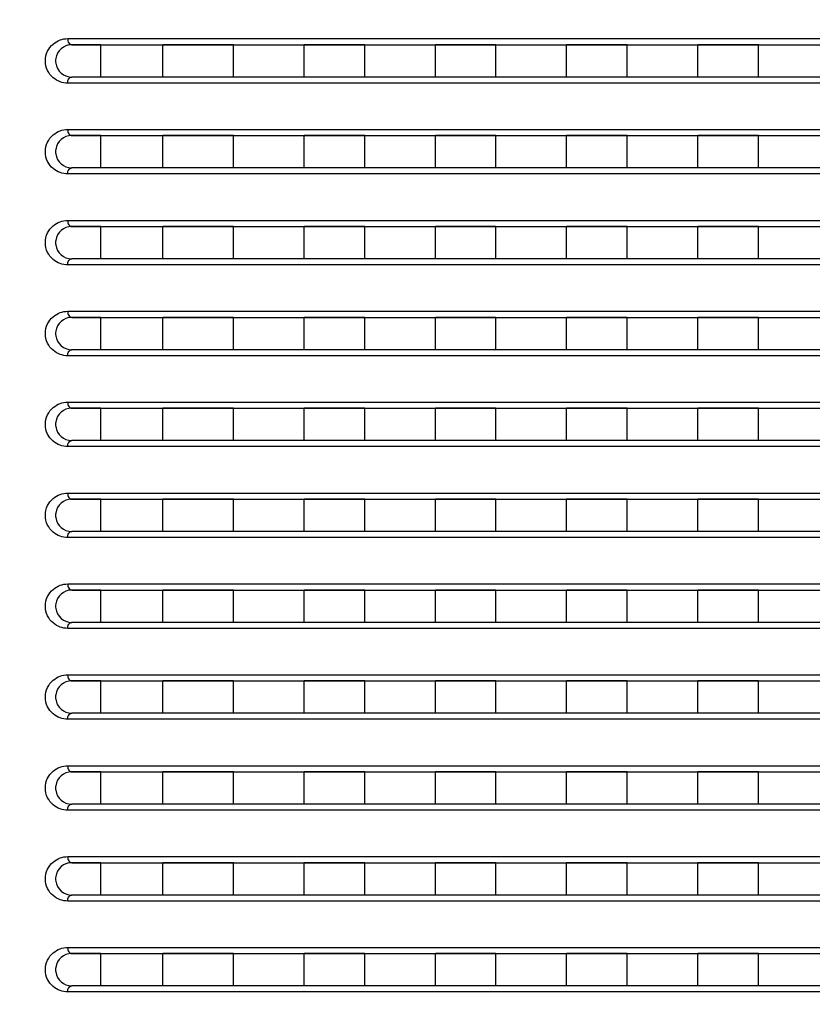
# Model space of a CAD drawing. Header units: millimetres. Extents: x -6054 to 364, y -1866 to 3094.
# Tile 72 of 256: x -4691 to -4652, y 409 to 458. Entities that reach past the tile are written whole.
import ezdxf

# ---------------------------------------------------------------- set-up
doc = ezdxf.new("R2010")
doc.units = ezdxf.units.MM
doc.header["$LTSCALE"] = 65.395
doc.header["$PDSIZE"] = 0.05
doc.layers.get('0').update_dxf_attribs({"linetype": 'CONTINUOUS'})
doc.layers.get('Defpoints').update_dxf_attribs({"linetype": 'CONTINUOUS'})
doc.layers.add('DIM', color=3, linetype='CONTINUOUS')
doc.styles.get("Standard").update_dxf_attribs({"font": 'arial.ttf'})
doc.dimstyles.new('ISO-25', dxfattribs={"dimtxt": 2.5, "dimasz": 2.5, "dimexe": 1.25, "dimexo": 0.625, "dimtad": 1, "dimtxsty": 'STANDARD', "dimcen": 2.5, "dimadec": 0, "dimazin": 0, "dimtfac": 1, "dimtmove": 0, "dimatfit": 3, "dimfxl": 1, "dimarcsym": 0})

# ---------------------------------------------------------------- blocks, each defined once
blk = doc.blocks.new('*D15')
at = {"layer": 'Defpoints', "color": 0}
for p in [(-4847.741, 377.398), (-4654.173, 377.398), (-4654.173, 258.898)]:
    blk.add_point(p, dxfattribs=at)
at = {"layer": 'DIM', "color": 3, "lineweight": -2}
for p, q in [((-4847.741, 377.398), (-4847.741, 544.978)), ((-4654.798, 377.398), (-4848.991, 377.398)), ((-4847.741, 273.898), (-4847.741, 362.398)), ((-4654.798, 258.898), (-4848.991, 258.898))]:
    blk.add_line(p, q, dxfattribs=at)
at = {"layer": 'DIM', "color": 3}
for points in [[(-4845.241, 362.398), (-4850.241, 362.398), (-4847.741, 377.398)], [(-4850.241, 273.898), (-4845.241, 273.898), (-4847.741, 258.898)]]:
    blk.add_solid(points, dxfattribs=at)
at = {"layer": 'DIM', "color": 2, "insert": (-4865.551, 468.688), "char_height": 20, "attachment_point": 5, "rotation": 90}
blk.add_mtext('119  [4,665]', dxfattribs=at)
blk = doc.blocks.new('*D18')
at = {"layer": 'Defpoints', "color": 0}
for p in [(-3307.323, 492.148), (-4734.98, -14.552), (-4734.98, -196.074)]:
    blk.add_point(p, dxfattribs=at)
at = {"layer": 'DIM', "color": 3, "lineweight": -2}
for p, q in [((-3307.323, 491.523), (-3307.323, -197.324)), ((-4734.98, -15.177), (-4734.98, -197.324)), ((-3322.323, -196.074), (-4719.98, -196.074))]:
    blk.add_line(p, q, dxfattribs=at)
at = {"layer": 'DIM', "color": 3}
for points in [[(-4719.98, -193.574), (-4719.98, -198.574), (-4734.98, -196.074)], [(-3322.323, -198.574), (-3322.323, -193.574), (-3307.323, -196.074)]]:
    blk.add_solid(points, dxfattribs=at)
at = {"layer": 'DIM', "color": 2, "insert": (-4021.151, -178.264), "char_height": 20, "attachment_point": 5}
blk.add_mtext('1428  [56,207]', dxfattribs=at)
blk = doc.blocks.new('*D19')
at = {"layer": 'Defpoints', "color": 0}
for p in [(-3379.723, 594.648), (-4909.709, -20.959), (-4728.573, -20.959)]:
    blk.add_point(p, dxfattribs=at)
at = {"layer": 'DIM', "color": 3, "lineweight": -2}
for p, q in [((-3380.348, 594.648), (-4910.959, 594.648)), ((-4909.709, 579.648), (-4909.709, -5.959)), ((-4729.198, -20.959), (-4910.959, -20.959))]:
    blk.add_line(p, q, dxfattribs=at)
at = {"layer": 'DIM', "color": 3}
for points in [[(-4907.209, 579.648), (-4912.209, 579.648), (-4909.709, 594.648)], [(-4912.209, -5.959), (-4907.209, -5.959), (-4909.709, -20.959)]]:
    blk.add_solid(points, dxfattribs=at)
at = {"layer": 'DIM', "color": 2, "insert": (-4927.519, 286.844), "char_height": 20, "attachment_point": 5, "rotation": 90}
blk.add_mtext('616  [24,236]', dxfattribs=at)

msp = doc.modelspace()

# ---------------------------------------------------------------- linework, layer by layer
at = {"linetype": 'Continuous'}
for p, q in [((-4688.878, 456.998), (-4617.221, 456.998)), ((-4688.679, 456.698), (-4617.213, 456.698)), ((-4687.229, 456.698), (-4688.679, 456.698)), ((-4687.229, 456.698), (-4688.679, 456.698)), ((-4687.229, 455.098), (-4687.229, 456.698)), ((-4687.229, 455.098), (-4687.229, 456.698)), ((-4684.163, 455.098), (-4684.163, 456.698)), ((-4684.163, 455.098), (-4684.163, 456.698)), ((-4680.663, 456.698), (-4684.163, 456.698)), ((-4680.663, 456.698), (-4684.163, 456.698)), ((-4680.663, 455.098), (-4680.663, 456.698)), ((-4680.663, 455.098), (-4680.663, 456.698)), ((-4677.163, 455.098), (-4677.163, 456.698)), ((-4677.163, 455.098), (-4677.163, 456.698)), ((-4674.163, 456.698), (-4677.163, 456.698)), ((-4674.163, 456.698), (-4677.163, 456.698)), ((-4674.163, 455.098), (-4674.163, 456.698)), ((-4674.163, 455.098), (-4674.163, 456.698)), ((-4670.663, 455.098), (-4670.663, 456.698)), ((-4670.663, 455.098), (-4670.663, 456.698)), ((-4667.663, 456.698), (-4670.663, 456.698)), ((-4667.663, 456.698), (-4670.663, 456.698)), ((-4667.663, 455.098), (-4667.663, 456.698)), ((-4667.663, 455.098), (-4667.663, 456.698)), ((-4664.163, 455.098), (-4664.163, 456.698)), ((-4664.163, 455.098), (-4664.163, 456.698)), ((-4661.163, 456.698), (-4664.163, 456.698)), ((-4661.163, 456.698), (-4664.163, 456.698)), ((-4661.163, 455.098), (-4661.163, 456.698)), ((-4661.163, 455.098), (-4661.163, 456.698)), ((-4657.663, 455.098), (-4657.663, 456.698)), ((-4657.663, 455.098), (-4657.663, 456.698)), ((-4654.663, 456.698), (-4657.663, 456.698)), ((-4654.663, 456.698), (-4657.663, 456.698)), ((-4654.663, 455.098), (-4654.663, 456.698)), ((-4654.663, 455.098), (-4654.663, 456.698)), ((-4617.213, 455.098), (-4688.679, 455.098)), ((-4687.229, 455.098), (-4688.679, 455.098)), ((-4687.229, 455.098), (-4688.679, 455.098)), ((-4680.663, 455.098), (-4684.163, 455.098)), ((-4680.663, 455.098), (-4684.163, 455.098)), ((-4674.163, 455.098), (-4677.163, 455.098)), ((-4674.163, 455.098), (-4677.163, 455.098)), ((-4667.663, 455.098), (-4670.663, 455.098)), ((-4667.663, 455.098), (-4670.663, 455.098)), ((-4661.163, 455.098), (-4664.163, 455.098)), ((-4661.163, 455.098), (-4664.163, 455.098)), ((-4654.663, 455.098), (-4657.663, 455.098)), ((-4654.663, 455.098), (-4657.663, 455.098)), ((-4617.221, 454.798), (-4688.878, 454.798)), ((-4688.878, 452.498), (-4617.221, 452.498)), ((-4688.679, 452.198), (-4617.213, 452.198)), ((-4687.229, 452.198), (-4688.679, 452.198)), ((-4687.229, 452.198), (-4688.679, 452.198)), ((-4687.229, 450.598), (-4687.229, 452.198)), ((-4687.229, 450.598), (-4687.229, 452.198)), ((-4684.163, 450.598), (-4684.163, 452.198)), ((-4684.163, 450.598), (-4684.163, 452.198)), ((-4680.663, 452.198), (-4684.163, 452.198)), ((-4680.663, 452.198), (-4684.163, 452.198)), ((-4680.663, 450.598), (-4680.663, 452.198)), ((-4680.663, 450.598), (-4680.663, 452.198)), ((-4677.163, 450.598), (-4677.163, 452.198)), ((-4677.163, 450.598), (-4677.163, 452.198)), ((-4674.163, 452.198), (-4677.163, 452.198)), ((-4674.163, 452.198), (-4677.163, 452.198)), ((-4674.163, 450.598), (-4674.163, 452.198)), ((-4674.163, 450.598), (-4674.163, 452.198)), ((-4670.663, 450.598), (-4670.663, 452.198)), ((-4670.663, 450.598), (-4670.663, 452.198)), ((-4667.663, 452.198), (-4670.663, 452.198)), ((-4667.663, 452.198), (-4670.663, 452.198)), ((-4667.663, 450.598), (-4667.663, 452.198)), ((-4667.663, 450.598), (-4667.663, 452.198)), ((-4664.163, 450.598), (-4664.163, 452.198)), ((-4664.163, 450.598), (-4664.163, 452.198)), ((-4661.163, 452.198), (-4664.163, 452.198)), ((-4661.163, 452.198), (-4664.163, 452.198)), ((-4661.163, 450.598), (-4661.163, 452.198)), ((-4661.163, 450.598), (-4661.163, 452.198)), ((-4657.663, 450.598), (-4657.663, 452.198)), ((-4657.663, 450.598), (-4657.663, 452.198)), ((-4654.663, 452.198), (-4657.663, 452.198)), ((-4654.663, 452.198), (-4657.663, 452.198)), ((-4654.663, 450.598), (-4654.663, 452.198)), ((-4654.663, 450.598), (-4654.663, 452.198)), ((-4617.213, 450.598), (-4688.679, 450.598)), ((-4687.229, 450.598), (-4688.679, 450.598)), ((-4687.229, 450.598), (-4688.679, 450.598)), ((-4680.663, 450.598), (-4684.163, 450.598)), ((-4680.663, 450.598), (-4684.163, 450.598)), ((-4674.163, 450.598), (-4677.163, 450.598)), ((-4674.163, 450.598), (-4677.163, 450.598)), ((-4667.663, 450.598), (-4670.663, 450.598)), ((-4667.663, 450.598), (-4670.663, 450.598)), ((-4661.163, 450.598), (-4664.163, 450.598)), ((-4661.163, 450.598), (-4664.163, 450.598)), ((-4654.663, 450.598), (-4657.663, 450.598)), ((-4654.663, 450.598), (-4657.663, 450.598)), ((-4617.221, 450.298), (-4688.878, 450.298)), ((-4688.878, 447.998), (-4617.221, 447.998)), ((-4688.679, 447.698), (-4617.213, 447.698)), ((-4687.229, 447.698), (-4688.679, 447.698)), ((-4687.229, 447.698), (-4688.679, 447.698)), ((-4687.229, 446.098), (-4687.229, 447.698)), ((-4687.229, 446.098), (-4687.229, 447.698)), ((-4684.163, 446.098), (-4684.163, 447.698)), ((-4684.163, 446.098), (-4684.163, 447.698)), ((-4680.663, 447.698), (-4684.163, 447.698)), ((-4680.663, 447.698), (-4684.163, 447.698)), ((-4680.663, 446.098), (-4680.663, 447.698)), ((-4680.663, 446.098), (-4680.663, 447.698)), ((-4677.163, 446.098), (-4677.163, 447.698)), ((-4677.163, 446.098), (-4677.163, 447.698)), ((-4674.163, 447.698), (-4677.163, 447.698)), ((-4674.163, 447.698), (-4677.163, 447.698)), ((-4674.163, 446.098), (-4674.163, 447.698)), ((-4674.163, 446.098), (-4674.163, 447.698)), ((-4670.663, 446.098), (-4670.663, 447.698)), ((-4670.663, 446.098), (-4670.663, 447.698)), ((-4667.663, 447.698), (-4670.663, 447.698)), ((-4667.663, 447.698), (-4670.663, 447.698)), ((-4667.663, 446.098), (-4667.663, 447.698)), ((-4667.663, 446.098), (-4667.663, 447.698)), ((-4664.163, 446.098), (-4664.163, 447.698)), ((-4664.163, 446.098), (-4664.163, 447.698)), ((-4661.163, 447.698), (-4664.163, 447.698)), ((-4661.163, 447.698), (-4664.163, 447.698)), ((-4661.163, 446.098), (-4661.163, 447.698)), ((-4661.163, 446.098), (-4661.163, 447.698)), ((-4657.663, 446.098), (-4657.663, 447.698)), ((-4657.663, 446.098), (-4657.663, 447.698)), ((-4654.663, 447.698), (-4657.663, 447.698)), ((-4654.663, 447.698), (-4657.663, 447.698)), ((-4654.663, 446.098), (-4654.663, 447.698)), ((-4654.663, 446.098), (-4654.663, 447.698)), ((-4617.213, 446.098), (-4688.679, 446.098)), ((-4687.229, 446.098), (-4688.679, 446.098)), ((-4687.229, 446.098), (-4688.679, 446.098)), ((-4680.663, 446.098), (-4684.163, 446.098)), ((-4680.663, 446.098), (-4684.163, 446.098)), ((-4674.163, 446.098), (-4677.163, 446.098)), ((-4674.163, 446.098), (-4677.163, 446.098)), ((-4667.663, 446.098), (-4670.663, 446.098)), ((-4667.663, 446.098), (-4670.663, 446.098)), ((-4661.163, 446.098), (-4664.163, 446.098)), ((-4661.163, 446.098), (-4664.163, 446.098)), ((-4654.663, 446.098), (-4657.663, 446.098)), ((-4654.663, 446.098), (-4657.663, 446.098)), ((-4617.221, 445.798), (-4688.878, 445.798)), ((-4688.878, 443.498), (-4617.221, 443.498)), ((-4688.679, 443.198), (-4617.213, 443.198)), ((-4687.229, 443.198), (-4688.679, 443.198)), ((-4687.229, 443.198), (-4688.679, 443.198)), ((-4687.229, 441.598), (-4687.229, 443.198)), ((-4687.229, 441.598), (-4687.229, 443.198)), ((-4684.163, 441.598), (-4684.163, 443.198)), ((-4684.163, 441.598), (-4684.163, 443.198)), ((-4680.663, 443.198), (-4684.163, 443.198)), ((-4680.663, 443.198), (-4684.163, 443.198)), ((-4680.663, 441.598), (-4680.663, 443.198)), ((-4680.663, 441.598), (-4680.663, 443.198)), ((-4677.163, 441.598), (-4677.163, 443.198)), ((-4677.163, 441.598), (-4677.163, 443.198)), ((-4674.163, 443.198), (-4677.163, 443.198)), ((-4674.163, 443.198), (-4677.163, 443.198)), ((-4674.163, 441.598), (-4674.163, 443.198)), ((-4674.163, 441.598), (-4674.163, 443.198)), ((-4670.663, 441.598), (-4670.663, 443.198)), ((-4670.663, 441.598), (-4670.663, 443.198)), ((-4667.663, 443.198), (-4670.663, 443.198)), ((-4667.663, 443.198), (-4670.663, 443.198)), ((-4667.663, 441.598), (-4667.663, 443.198)), ((-4667.663, 441.598), (-4667.663, 443.198)), ((-4664.163, 441.598), (-4664.163, 443.198)), ((-4664.163, 441.598), (-4664.163, 443.198)), ((-4661.163, 443.198), (-4664.163, 443.198)), ((-4661.163, 443.198), (-4664.163, 443.198)), ((-4661.163, 441.598), (-4661.163, 443.198)), ((-4661.163, 441.598), (-4661.163, 443.198)), ((-4657.663, 441.598), (-4657.663, 443.198)), ((-4657.663, 441.598), (-4657.663, 443.198)), ((-4654.663, 443.198), (-4657.663, 443.198)), ((-4654.663, 443.198), (-4657.663, 443.198)), ((-4654.663, 441.598), (-4654.663, 443.198)), ((-4654.663, 441.598), (-4654.663, 443.198)), ((-4617.221, 441.298), (-4688.878, 441.298)), ((-4617.213, 441.598), (-4688.679, 441.598)), ((-4687.229, 441.598), (-4688.679, 441.598)), ((-4687.229, 441.598), (-4688.679, 441.598)), ((-4680.663, 441.598), (-4684.163, 441.598)), ((-4680.663, 441.598), (-4684.163, 441.598)), ((-4674.163, 441.598), (-4677.163, 441.598)), ((-4674.163, 441.598), (-4677.163, 441.598)), ((-4667.663, 441.598), (-4670.663, 441.598)), ((-4667.663, 441.598), (-4670.663, 441.598)), ((-4661.163, 441.598), (-4664.163, 441.598)), ((-4661.163, 441.598), (-4664.163, 441.598)), ((-4654.663, 441.598), (-4657.663, 441.598)), ((-4654.663, 441.598), (-4657.663, 441.598)), ((-4688.878, 438.998), (-4617.221, 438.998)), ((-4688.679, 438.698), (-4617.213, 438.698)), ((-4687.229, 438.698), (-4688.679, 438.698)), ((-4687.229, 438.698), (-4688.679, 438.698)), ((-4687.229, 437.098), (-4687.229, 438.698)), ((-4687.229, 437.098), (-4687.229, 438.698)), ((-4684.163, 437.098), (-4684.163, 438.698)), ((-4684.163, 437.098), (-4684.163, 438.698)), ((-4680.663, 438.698), (-4684.163, 438.698)), ((-4680.663, 438.698), (-4684.163, 438.698)), ((-4680.663, 437.098), (-4680.663, 438.698)), ((-4680.663, 437.098), (-4680.663, 438.698)), ((-4677.163, 437.098), (-4677.163, 438.698)), ((-4677.163, 437.098), (-4677.163, 438.698)), ((-4674.163, 438.698), (-4677.163, 438.698)), ((-4674.163, 438.698), (-4677.163, 438.698)), ((-4674.163, 437.098), (-4674.163, 438.698)), ((-4674.163, 437.098), (-4674.163, 438.698)), ((-4670.663, 437.098), (-4670.663, 438.698)), ((-4670.663, 437.098), (-4670.663, 438.698)), ((-4667.663, 438.698), (-4670.663, 438.698)), ((-4667.663, 438.698), (-4670.663, 438.698)), ((-4667.663, 437.098), (-4667.663, 438.698)), ((-4667.663, 437.098), (-4667.663, 438.698)), ((-4664.163, 437.098), (-4664.163, 438.698)), ((-4664.163, 437.098), (-4664.163, 438.698)), ((-4661.163, 438.698), (-4664.163, 438.698)), ((-4661.163, 438.698), (-4664.163, 438.698)), ((-4661.163, 437.098), (-4661.163, 438.698)), ((-4661.163, 437.098), (-4661.163, 438.698)), ((-4657.663, 437.098), (-4657.663, 438.698)), ((-4657.663, 437.098), (-4657.663, 438.698)), ((-4654.663, 438.698), (-4657.663, 438.698)), ((-4654.663, 438.698), (-4657.663, 438.698)), ((-4654.663, 437.098), (-4654.663, 438.698)), ((-4654.663, 437.098), (-4654.663, 438.698)), ((-4617.213, 437.098), (-4688.679, 437.098)), ((-4687.229, 437.098), (-4688.679, 437.098)), ((-4687.229, 437.098), (-4688.679, 437.098)), ((-4680.663, 437.098), (-4684.163, 437.098)), ((-4680.663, 437.098), (-4684.163, 437.098)), ((-4674.163, 437.098), (-4677.163, 437.098)), ((-4674.163, 437.098), (-4677.163, 437.098)), ((-4667.663, 437.098), (-4670.663, 437.098)), ((-4667.663, 437.098), (-4670.663, 437.098)), ((-4661.163, 437.098), (-4664.163, 437.098)), ((-4661.163, 437.098), (-4664.163, 437.098)), ((-4654.663, 437.098), (-4657.663, 437.098)), ((-4654.663, 437.098), (-4657.663, 437.098)), ((-4617.221, 436.798), (-4688.878, 436.798)), ((-4688.878, 434.498), (-4617.221, 434.498)), ((-4688.679, 434.198), (-4617.213, 434.198)), ((-4687.229, 434.198), (-4688.679, 434.198)), ((-4687.229, 434.198), (-4688.679, 434.198)), ((-4687.229, 432.598), (-4687.229, 434.198)), ((-4687.229, 432.598), (-4687.229, 434.198)), ((-4684.163, 432.598), (-4684.163, 434.198)), ((-4684.163, 432.598), (-4684.163, 434.198)), ((-4680.663, 434.198), (-4684.163, 434.198)), ((-4680.663, 434.198), (-4684.163, 434.198)), ((-4680.663, 432.598), (-4680.663, 434.198)), ((-4680.663, 432.598), (-4680.663, 434.198)), ((-4677.163, 432.598), (-4677.163, 434.198)), ((-4677.163, 432.598), (-4677.163, 434.198)), ((-4674.163, 434.198), (-4677.163, 434.198)), ((-4674.163, 434.198), (-4677.163, 434.198)), ((-4674.163, 432.598), (-4674.163, 434.198)), ((-4674.163, 432.598), (-4674.163, 434.198)), ((-4670.663, 432.598), (-4670.663, 434.198)), ((-4670.663, 432.598), (-4670.663, 434.198)), ((-4667.663, 434.198), (-4670.663, 434.198)), ((-4667.663, 434.198), (-4670.663, 434.198)), ((-4667.663, 432.598), (-4667.663, 434.198)), ((-4667.663, 432.598), (-4667.663, 434.198)), ((-4664.163, 432.598), (-4664.163, 434.198)), ((-4664.163, 432.598), (-4664.163, 434.198)), ((-4661.163, 434.198), (-4664.163, 434.198)), ((-4661.163, 434.198), (-4664.163, 434.198)), ((-4661.163, 432.598), (-4661.163, 434.198)), ((-4661.163, 432.598), (-4661.163, 434.198)), ((-4657.663, 432.598), (-4657.663, 434.198)), ((-4657.663, 432.598), (-4657.663, 434.198)), ((-4654.663, 434.198), (-4657.663, 434.198)), ((-4654.663, 434.198), (-4657.663, 434.198)), ((-4654.663, 432.598), (-4654.663, 434.198)), ((-4654.663, 432.598), (-4654.663, 434.198)), ((-4617.213, 432.598), (-4688.679, 432.598)), ((-4687.229, 432.598), (-4688.679, 432.598)), ((-4687.229, 432.598), (-4688.679, 432.598)), ((-4680.663, 432.598), (-4684.163, 432.598)), ((-4680.663, 432.598), (-4684.163, 432.598)), ((-4674.163, 432.598), (-4677.163, 432.598)), ((-4674.163, 432.598), (-4677.163, 432.598)), ((-4667.663, 432.598), (-4670.663, 432.598)), ((-4667.663, 432.598), (-4670.663, 432.598)), ((-4661.163, 432.598), (-4664.163, 432.598)), ((-4661.163, 432.598), (-4664.163, 432.598)), ((-4654.663, 432.598), (-4657.663, 432.598)), ((-4654.663, 432.598), (-4657.663, 432.598)), ((-4617.221, 432.298), (-4688.878, 432.298)), ((-4688.878, 429.998), (-4617.221, 429.998)), ((-4688.679, 429.698), (-4617.213, 429.698)), ((-4687.229, 429.698), (-4688.679, 429.698)), ((-4687.229, 429.698), (-4688.679, 429.698)), ((-4687.229, 428.098), (-4687.229, 429.698)), ((-4687.229, 428.098), (-4687.229, 429.698)), ((-4684.163, 428.098), (-4684.163, 429.698)), ((-4684.163, 428.098), (-4684.163, 429.698)), ((-4680.663, 429.698), (-4684.163, 429.698)), ((-4680.663, 429.698), (-4684.163, 429.698)), ((-4680.663, 428.098), (-4680.663, 429.698)), ((-4680.663, 428.098), (-4680.663, 429.698)), ((-4677.163, 428.098), (-4677.163, 429.698)), ((-4677.163, 428.098), (-4677.163, 429.698)), ((-4674.163, 429.698), (-4677.163, 429.698)), ((-4674.163, 429.698), (-4677.163, 429.698)), ((-4674.163, 428.098), (-4674.163, 429.698)), ((-4674.163, 428.098), (-4674.163, 429.698)), ((-4670.663, 428.098), (-4670.663, 429.698)), ((-4670.663, 428.098), (-4670.663, 429.698)), ((-4667.663, 429.698), (-4670.663, 429.698)), ((-4667.663, 429.698), (-4670.663, 429.698)), ((-4667.663, 428.098), (-4667.663, 429.698)), ((-4667.663, 428.098), (-4667.663, 429.698)), ((-4664.163, 428.098), (-4664.163, 429.698)), ((-4664.163, 428.098), (-4664.163, 429.698)), ((-4661.163, 429.698), (-4664.163, 429.698)), ((-4661.163, 429.698), (-4664.163, 429.698)), ((-4661.163, 428.098), (-4661.163, 429.698)), ((-4661.163, 428.098), (-4661.163, 429.698)), ((-4657.663, 428.098), (-4657.663, 429.698)), ((-4657.663, 428.098), (-4657.663, 429.698)), ((-4654.663, 429.698), (-4657.663, 429.698)), ((-4654.663, 429.698), (-4657.663, 429.698)), ((-4654.663, 428.098), (-4654.663, 429.698)), ((-4654.663, 428.098), (-4654.663, 429.698)), ((-4617.213, 428.098), (-4688.679, 428.098)), ((-4687.229, 428.098), (-4688.679, 428.098)), ((-4687.229, 428.098), (-4688.679, 428.098)), ((-4680.663, 428.098), (-4684.163, 428.098)), ((-4680.663, 428.098), (-4684.163, 428.098)), ((-4674.163, 428.098), (-4677.163, 428.098)), ((-4674.163, 428.098), (-4677.163, 428.098)), ((-4667.663, 428.098), (-4670.663, 428.098)), ((-4667.663, 428.098), (-4670.663, 428.098)), ((-4661.163, 428.098), (-4664.163, 428.098)), ((-4661.163, 428.098), (-4664.163, 428.098)), ((-4654.663, 428.098), (-4657.663, 428.098)), ((-4654.663, 428.098), (-4657.663, 428.098)), ((-4617.221, 427.798), (-4688.878, 427.798)), ((-4688.878, 425.498), (-4617.221, 425.498)), ((-4688.679, 425.198), (-4617.213, 425.198)), ((-4687.229, 425.198), (-4688.679, 425.198)), ((-4687.229, 425.198), (-4688.679, 425.198)), ((-4687.229, 423.598), (-4687.229, 425.198)), ((-4687.229, 423.598), (-4687.229, 425.198)), ((-4684.163, 423.598), (-4684.163, 425.198)), ((-4684.163, 423.598), (-4684.163, 425.198)), ((-4680.663, 425.198), (-4684.163, 425.198)), ((-4680.663, 425.198), (-4684.163, 425.198)), ((-4680.663, 423.598), (-4680.663, 425.198)), ((-4680.663, 423.598), (-4680.663, 425.198)), ((-4677.163, 423.598), (-4677.163, 425.198)), ((-4677.163, 423.598), (-4677.163, 425.198)), ((-4674.163, 425.198), (-4677.163, 425.198)), ((-4674.163, 425.198), (-4677.163, 425.198)), ((-4674.163, 423.598), (-4674.163, 425.198)), ((-4674.163, 423.598), (-4674.163, 425.198)), ((-4670.663, 423.598), (-4670.663, 425.198)), ((-4670.663, 423.598), (-4670.663, 425.198)), ((-4667.663, 425.198), (-4670.663, 425.198)), ((-4667.663, 425.198), (-4670.663, 425.198)), ((-4667.663, 423.598), (-4667.663, 425.198)), ((-4667.663, 423.598), (-4667.663, 425.198)), ((-4664.163, 423.598), (-4664.163, 425.198)), ((-4664.163, 423.598), (-4664.163, 425.198)), ((-4661.163, 425.198), (-4664.163, 425.198)), ((-4661.163, 425.198), (-4664.163, 425.198)), ((-4661.163, 423.598), (-4661.163, 425.198)), ((-4661.163, 423.598), (-4661.163, 425.198)), ((-4657.663, 423.598), (-4657.663, 425.198)), ((-4657.663, 423.598), (-4657.663, 425.198)), ((-4654.663, 425.198), (-4657.663, 425.198)), ((-4654.663, 425.198), (-4657.663, 425.198)), ((-4654.663, 423.598), (-4654.663, 425.198)), ((-4654.663, 423.598), (-4654.663, 425.198)), ((-4617.221, 423.298), (-4688.878, 423.298)), ((-4617.213, 423.598), (-4688.679, 423.598)), ((-4687.229, 423.598), (-4688.679, 423.598)), ((-4687.229, 423.598), (-4688.679, 423.598)), ((-4680.663, 423.598), (-4684.163, 423.598)), ((-4680.663, 423.598), (-4684.163, 423.598)), ((-4674.163, 423.598), (-4677.163, 423.598)), ((-4674.163, 423.598), (-4677.163, 423.598)), ((-4667.663, 423.598), (-4670.663, 423.598)), ((-4667.663, 423.598), (-4670.663, 423.598)), ((-4661.163, 423.598), (-4664.163, 423.598)), ((-4661.163, 423.598), (-4664.163, 423.598)), ((-4654.663, 423.598), (-4657.663, 423.598)), ((-4654.663, 423.598), (-4657.663, 423.598)), ((-4688.878, 420.998), (-4617.221, 420.998)), ((-4688.679, 420.698), (-4617.213, 420.698)), ((-4687.229, 420.698), (-4688.679, 420.698)), ((-4687.229, 420.698), (-4688.679, 420.698)), ((-4687.229, 419.098), (-4687.229, 420.698)), ((-4687.229, 419.098), (-4687.229, 420.698)), ((-4684.163, 419.098), (-4684.163, 420.698)), ((-4684.163, 419.098), (-4684.163, 420.698)), ((-4680.663, 420.698), (-4684.163, 420.698)), ((-4680.663, 420.698), (-4684.163, 420.698)), ((-4680.663, 419.098), (-4680.663, 420.698)), ((-4680.663, 419.098), (-4680.663, 420.698)), ((-4677.163, 419.098), (-4677.163, 420.698)), ((-4677.163, 419.098), (-4677.163, 420.698)), ((-4674.163, 420.698), (-4677.163, 420.698)), ((-4674.163, 420.698), (-4677.163, 420.698)), ((-4674.163, 419.098), (-4674.163, 420.698)), ((-4674.163, 419.098), (-4674.163, 420.698)), ((-4670.663, 419.098), (-4670.663, 420.698)), ((-4670.663, 419.098), (-4670.663, 420.698)), ((-4667.663, 420.698), (-4670.663, 420.698)), ((-4667.663, 420.698), (-4670.663, 420.698)), ((-4667.663, 419.098), (-4667.663, 420.698)), ((-4667.663, 419.098), (-4667.663, 420.698)), ((-4664.163, 419.098), (-4664.163, 420.698)), ((-4664.163, 419.098), (-4664.163, 420.698)), ((-4661.163, 420.698), (-4664.163, 420.698)), ((-4661.163, 420.698), (-4664.163, 420.698)), ((-4661.163, 419.098), (-4661.163, 420.698)), ((-4661.163, 419.098), (-4661.163, 420.698)), ((-4657.663, 419.098), (-4657.663, 420.698)), ((-4657.663, 419.098), (-4657.663, 420.698)), ((-4654.663, 420.698), (-4657.663, 420.698)), ((-4654.663, 420.698), (-4657.663, 420.698)), ((-4654.663, 419.098), (-4654.663, 420.698)), ((-4654.663, 419.098), (-4654.663, 420.698)), ((-4617.221, 418.798), (-4688.878, 418.798)), ((-4617.213, 419.098), (-4688.679, 419.098)), ((-4687.229, 419.098), (-4688.679, 419.098)), ((-4687.229, 419.098), (-4688.679, 419.098)), ((-4680.663, 419.098), (-4684.163, 419.098)), ((-4680.663, 419.098), (-4684.163, 419.098)), ((-4674.163, 419.098), (-4677.163, 419.098)), ((-4674.163, 419.098), (-4677.163, 419.098)), ((-4667.663, 419.098), (-4670.663, 419.098)), ((-4667.663, 419.098), (-4670.663, 419.098)), ((-4661.163, 419.098), (-4664.163, 419.098)), ((-4661.163, 419.098), (-4664.163, 419.098)), ((-4654.663, 419.098), (-4657.663, 419.098)), ((-4654.663, 419.098), (-4657.663, 419.098)), ((-4688.878, 416.498), (-4617.221, 416.498)), ((-4688.679, 416.198), (-4617.213, 416.198)), ((-4687.229, 416.198), (-4688.679, 416.198)), ((-4687.229, 416.198), (-4688.679, 416.198)), ((-4687.229, 414.598), (-4687.229, 416.198)), ((-4687.229, 414.598), (-4687.229, 416.198)), ((-4684.163, 414.598), (-4684.163, 416.198)), ((-4684.163, 414.598), (-4684.163, 416.198)), ((-4680.663, 416.198), (-4684.163, 416.198)), ((-4680.663, 416.198), (-4684.163, 416.198)), ((-4680.663, 414.598), (-4680.663, 416.198)), ((-4680.663, 414.598), (-4680.663, 416.198)), ((-4677.163, 414.598), (-4677.163, 416.198)), ((-4677.163, 414.598), (-4677.163, 416.198)), ((-4674.163, 416.198), (-4677.163, 416.198)), ((-4674.163, 416.198), (-4677.163, 416.198)), ((-4674.163, 414.598), (-4674.163, 416.198)), ((-4674.163, 414.598), (-4674.163, 416.198)), ((-4670.663, 414.598), (-4670.663, 416.198)), ((-4670.663, 414.598), (-4670.663, 416.198)), ((-4667.663, 416.198), (-4670.663, 416.198)), ((-4667.663, 416.198), (-4670.663, 416.198)), ((-4667.663, 414.598), (-4667.663, 416.198)), ((-4667.663, 414.598), (-4667.663, 416.198)), ((-4664.163, 414.598), (-4664.163, 416.198)), ((-4664.163, 414.598), (-4664.163, 416.198)), ((-4661.163, 416.198), (-4664.163, 416.198)), ((-4661.163, 416.198), (-4664.163, 416.198)), ((-4661.163, 414.598), (-4661.163, 416.198)), ((-4661.163, 414.598), (-4661.163, 416.198)), ((-4657.663, 414.598), (-4657.663, 416.198)), ((-4657.663, 414.598), (-4657.663, 416.198)), ((-4654.663, 416.198), (-4657.663, 416.198)), ((-4654.663, 416.198), (-4657.663, 416.198)), ((-4654.663, 414.598), (-4654.663, 416.198)), ((-4654.663, 414.598), (-4654.663, 416.198)), ((-4617.213, 414.598), (-4688.679, 414.598)), ((-4687.229, 414.598), (-4688.679, 414.598)), ((-4687.229, 414.598), (-4688.679, 414.598)), ((-4680.663, 414.598), (-4684.163, 414.598)), ((-4680.663, 414.598), (-4684.163, 414.598)), ((-4674.163, 414.598), (-4677.163, 414.598)), ((-4674.163, 414.598), (-4677.163, 414.598)), ((-4667.663, 414.598), (-4670.663, 414.598)), ((-4667.663, 414.598), (-4670.663, 414.598)), ((-4661.163, 414.598), (-4664.163, 414.598)), ((-4661.163, 414.598), (-4664.163, 414.598)), ((-4654.663, 414.598), (-4657.663, 414.598)), ((-4654.663, 414.598), (-4657.663, 414.598)), ((-4617.221, 414.298), (-4688.878, 414.298)), ((-4688.878, 411.998), (-4617.221, 411.998)), ((-4688.679, 411.698), (-4617.213, 411.698)), ((-4687.229, 411.698), (-4688.679, 411.698)), ((-4687.229, 411.698), (-4688.679, 411.698)), ((-4687.229, 410.098), (-4687.229, 411.698)), ((-4687.229, 410.098), (-4687.229, 411.698)), ((-4684.163, 410.098), (-4684.163, 411.698)), ((-4684.163, 410.098), (-4684.163, 411.698)), ((-4680.663, 411.698), (-4684.163, 411.698)), ((-4680.663, 411.698), (-4684.163, 411.698)), ((-4680.663, 410.098), (-4680.663, 411.698)), ((-4680.663, 410.098), (-4680.663, 411.698)), ((-4677.163, 410.098), (-4677.163, 411.698)), ((-4677.163, 410.098), (-4677.163, 411.698)), ((-4674.163, 411.698), (-4677.163, 411.698)), ((-4674.163, 411.698), (-4677.163, 411.698)), ((-4674.163, 410.098), (-4674.163, 411.698)), ((-4674.163, 410.098), (-4674.163, 411.698)), ((-4670.663, 410.098), (-4670.663, 411.698)), ((-4670.663, 410.098), (-4670.663, 411.698)), ((-4667.663, 411.698), (-4670.663, 411.698)), ((-4667.663, 411.698), (-4670.663, 411.698)), ((-4667.663, 410.098), (-4667.663, 411.698)), ((-4667.663, 410.098), (-4667.663, 411.698)), ((-4664.163, 410.098), (-4664.163, 411.698)), ((-4664.163, 410.098), (-4664.163, 411.698)), ((-4661.163, 411.698), (-4664.163, 411.698)), ((-4661.163, 411.698), (-4664.163, 411.698)), ((-4661.163, 410.098), (-4661.163, 411.698)), ((-4661.163, 410.098), (-4661.163, 411.698)), ((-4657.663, 410.098), (-4657.663, 411.698)), ((-4657.663, 410.098), (-4657.663, 411.698)), ((-4654.663, 411.698), (-4657.663, 411.698)), ((-4654.663, 411.698), (-4657.663, 411.698)), ((-4654.663, 410.098), (-4654.663, 411.698)), ((-4654.663, 410.098), (-4654.663, 411.698)), ((-4617.213, 410.098), (-4688.679, 410.098)), ((-4687.229, 410.098), (-4688.679, 410.098)), ((-4687.229, 410.098), (-4688.679, 410.098)), ((-4680.663, 410.098), (-4684.163, 410.098)), ((-4680.663, 410.098), (-4684.163, 410.098)), ((-4674.163, 410.098), (-4677.163, 410.098)), ((-4674.163, 410.098), (-4677.163, 410.098)), ((-4667.663, 410.098), (-4670.663, 410.098)), ((-4667.663, 410.098), (-4670.663, 410.098)), ((-4661.163, 410.098), (-4664.163, 410.098)), ((-4661.163, 410.098), (-4664.163, 410.098)), ((-4654.663, 410.098), (-4657.663, 410.098)), ((-4654.663, 410.098), (-4657.663, 410.098)), ((-4617.221, 409.798), (-4688.878, 409.798))]:
    msp.add_line(p, q, dxfattribs=at)
for centre, radius, start, end in [((-4688.679, 455.898), 0.8, 90, 172.0065), ((-4688.679, 455.897), 0.8, 90.0003, 93.6162), ((-4688.679, 455.897), 0.8, 90.0003, 93.6162), ((-4688.676, 455.898), 0.804, 172.0437, 187.781), ((-4688.676, 455.898), 0.804, 172.0437, 187.781), ((-4688.676, 455.898), 0.804, 172.0437, 187.781), ((-4688.679, 455.898), 0.8, 169.5903, 172.0052), ((-4688.679, 455.898), 0.8, 169.5903, 172.0052), ((-4688.679, 455.898), 0.8, 187.8185, 270), ((-4688.68, 455.898), 0.8, 187.8197, 190.1911), ((-4688.68, 455.898), 0.8, 187.8197, 190.1911), ((-4688.679, 455.898), 0.8, 266.4265, 269.9997), ((-4688.679, 455.898), 0.8, 266.4265, 269.9997), ((-4688.679, 451.398), 0.8, 90, 172.0065), ((-4688.679, 451.397), 0.8, 90.0003, 93.6162), ((-4688.679, 451.397), 0.8, 90.0003, 93.6162), ((-4688.676, 451.398), 0.804, 172.0437, 187.781), ((-4688.676, 451.398), 0.804, 172.0437, 187.781), ((-4688.676, 451.398), 0.804, 172.0437, 187.781), ((-4688.679, 451.398), 0.8, 169.5903, 172.0052), ((-4688.679, 451.398), 0.8, 169.5903, 172.0052), ((-4688.679, 451.398), 0.8, 187.8185, 270), ((-4688.68, 451.398), 0.8, 187.8197, 190.1911), ((-4688.68, 451.398), 0.8, 187.8197, 190.1911), ((-4688.679, 451.398), 0.8, 266.4265, 269.9997), ((-4688.679, 451.398), 0.8, 266.4265, 269.9997), ((-4688.679, 446.898), 0.8, 90, 172.0065), ((-4688.679, 446.897), 0.8, 90.0003, 93.6162), ((-4688.679, 446.897), 0.8, 90.0003, 93.6162), ((-4688.676, 446.898), 0.804, 172.0437, 187.781), ((-4688.676, 446.898), 0.804, 172.0437, 187.781), ((-4688.676, 446.898), 0.804, 172.0437, 187.781), ((-4688.679, 446.898), 0.8, 169.5903, 172.0052), ((-4688.679, 446.898), 0.8, 169.5903, 172.0052), ((-4688.679, 446.898), 0.8, 187.8185, 270), ((-4688.68, 446.898), 0.8, 187.8197, 190.1911), ((-4688.68, 446.898), 0.8, 187.8197, 190.1911), ((-4688.679, 446.898), 0.8, 266.4265, 269.9997), ((-4688.679, 446.898), 0.8, 266.4265, 269.9997), ((-4688.679, 442.398), 0.8, 90, 172.0065), ((-4688.679, 442.397), 0.8, 90.0003, 93.6162), ((-4688.679, 442.397), 0.8, 90.0003, 93.6162), ((-4688.676, 442.398), 0.804, 172.0437, 187.781), ((-4688.676, 442.398), 0.804, 172.0437, 187.781), ((-4688.676, 442.398), 0.804, 172.0437, 187.781), ((-4688.679, 442.398), 0.8, 169.5903, 172.0052), ((-4688.679, 442.398), 0.8, 169.5903, 172.0052), ((-4688.679, 442.398), 0.8, 187.8185, 270), ((-4688.68, 442.398), 0.8, 187.8197, 190.1911), ((-4688.68, 442.398), 0.8, 187.8197, 190.1911), ((-4688.679, 442.398), 0.8, 266.4265, 269.9997), ((-4688.679, 442.398), 0.8, 266.4265, 269.9997), ((-4688.679, 437.898), 0.8, 90, 172.0065), ((-4688.679, 437.897), 0.8, 90.0003, 93.6162), ((-4688.679, 437.897), 0.8, 90.0003, 93.6162), ((-4688.676, 437.898), 0.804, 172.0437, 187.781), ((-4688.676, 437.898), 0.804, 172.0437, 187.781), ((-4688.676, 437.898), 0.804, 172.0437, 187.781), ((-4688.679, 437.898), 0.8, 169.5903, 172.0052), ((-4688.679, 437.898), 0.8, 169.5903, 172.0052), ((-4688.679, 437.898), 0.8, 187.8185, 270), ((-4688.68, 437.898), 0.8, 187.8197, 190.1911), ((-4688.68, 437.898), 0.8, 187.8197, 190.1911), ((-4688.679, 437.898), 0.8, 266.4265, 269.9997), ((-4688.679, 437.898), 0.8, 266.4265, 269.9997), ((-4688.679, 433.398), 0.8, 90, 172.0065), ((-4688.679, 433.397), 0.8, 90.0003, 93.6162), ((-4688.679, 433.397), 0.8, 90.0003, 93.6162), ((-4688.676, 433.398), 0.804, 172.0437, 187.781), ((-4688.676, 433.398), 0.804, 172.0437, 187.781), ((-4688.676, 433.398), 0.804, 172.0437, 187.781), ((-4688.679, 433.398), 0.8, 169.5903, 172.0052), ((-4688.679, 433.398), 0.8, 169.5903, 172.0052), ((-4688.679, 433.398), 0.8, 187.8185, 270), ((-4688.68, 433.398), 0.8, 187.8197, 190.1911), ((-4688.68, 433.398), 0.8, 187.8197, 190.1911), ((-4688.679, 433.398), 0.8, 266.4265, 269.9997), ((-4688.679, 433.398), 0.8, 266.4265, 269.9997), ((-4688.679, 428.898), 0.8, 90, 172.0065), ((-4688.679, 428.897), 0.8, 90.0003, 93.6162), ((-4688.679, 428.897), 0.8, 90.0003, 93.6162), ((-4688.676, 428.898), 0.804, 172.0437, 187.781), ((-4688.676, 428.898), 0.804, 172.0437, 187.781), ((-4688.676, 428.898), 0.804, 172.0437, 187.781), ((-4688.679, 428.898), 0.8, 169.5903, 172.0052), ((-4688.679, 428.898), 0.8, 169.5903, 172.0052), ((-4688.679, 428.898), 0.8, 187.8185, 270), ((-4688.68, 428.898), 0.8, 187.8197, 190.1911), ((-4688.68, 428.898), 0.8, 187.8197, 190.1911), ((-4688.679, 428.898), 0.8, 266.4265, 269.9997), ((-4688.679, 428.898), 0.8, 266.4265, 269.9997), ((-4688.679, 424.398), 0.8, 90, 172.0065), ((-4688.679, 424.397), 0.8, 90.0003, 93.6162), ((-4688.679, 424.397), 0.8, 90.0003, 93.6162), ((-4688.676, 424.398), 0.804, 172.0437, 187.781), ((-4688.676, 424.398), 0.804, 172.0437, 187.781), ((-4688.676, 424.398), 0.804, 172.0437, 187.781), ((-4688.679, 424.398), 0.8, 169.5903, 172.0052), ((-4688.679, 424.398), 0.8, 169.5903, 172.0052), ((-4688.679, 424.398), 0.8, 187.8185, 270), ((-4688.68, 424.398), 0.8, 187.8197, 190.1911), ((-4688.68, 424.398), 0.8, 187.8197, 190.1911), ((-4688.679, 424.398), 0.8, 266.4265, 269.9997), ((-4688.679, 424.398), 0.8, 266.4265, 269.9997), ((-4688.679, 419.898), 0.8, 90, 172.0065), ((-4688.679, 419.897), 0.8, 90.0003, 93.6162), ((-4688.679, 419.897), 0.8, 90.0003, 93.6162), ((-4688.676, 419.898), 0.804, 172.0437, 187.781), ((-4688.676, 419.898), 0.804, 172.0437, 187.781), ((-4688.676, 419.898), 0.804, 172.0437, 187.781), ((-4688.679, 419.898), 0.8, 169.5903, 172.0052), ((-4688.679, 419.898), 0.8, 169.5903, 172.0052), ((-4688.679, 419.898), 0.8, 187.8185, 270), ((-4688.68, 419.898), 0.8, 187.8197, 190.1911), ((-4688.68, 419.898), 0.8, 187.8197, 190.1911), ((-4688.679, 419.898), 0.8, 266.4265, 269.9997), ((-4688.679, 419.898), 0.8, 266.4265, 269.9997), ((-4688.679, 415.398), 0.8, 90, 172.0065), ((-4688.679, 415.397), 0.8, 90.0003, 93.6162), ((-4688.679, 415.397), 0.8, 90.0003, 93.6162), ((-4688.676, 415.398), 0.804, 172.0437, 187.781), ((-4688.676, 415.398), 0.804, 172.0437, 187.781), ((-4688.676, 415.398), 0.804, 172.0437, 187.781), ((-4688.679, 415.398), 0.8, 169.5903, 172.0052), ((-4688.679, 415.398), 0.8, 169.5903, 172.0052), ((-4688.679, 415.398), 0.8, 187.8185, 270), ((-4688.68, 415.398), 0.8, 187.8197, 190.1911), ((-4688.68, 415.398), 0.8, 187.8197, 190.1911), ((-4688.679, 415.398), 0.8, 266.4265, 269.9997), ((-4688.679, 415.398), 0.8, 266.4265, 269.9997), ((-4688.679, 410.898), 0.8, 90, 172.0065), ((-4688.679, 410.897), 0.8, 90.0003, 93.6162), ((-4688.679, 410.897), 0.8, 90.0003, 93.6162), ((-4688.676, 410.898), 0.804, 172.0437, 187.781), ((-4688.676, 410.898), 0.804, 172.0437, 187.781), ((-4688.676, 410.898), 0.804, 172.0437, 187.781), ((-4688.679, 410.898), 0.8, 169.5903, 172.0052), ((-4688.679, 410.898), 0.8, 169.5903, 172.0052), ((-4688.679, 410.898), 0.8, 187.8185, 270), ((-4688.68, 410.898), 0.8, 187.8197, 190.1911), ((-4688.68, 410.898), 0.8, 187.8197, 190.1911), ((-4688.679, 410.898), 0.8, 266.4265, 269.9997), ((-4688.679, 410.898), 0.8, 266.4265, 269.9997)]:
    msp.add_arc(centre, radius, start, end, dxfattribs=at)
for points, knots in [([(-4688.878, 454.798), (-4689.006, 454.798), (-4689.269, 454.844), (-4689.63, 455.055), (-4689.909, 455.417), (-4690.02, 455.898), (-4689.909, 456.378), (-4689.63, 456.74), (-4689.269, 456.952), (-4689.006, 456.998), (-4688.878, 456.998)], [0, 0, 0, 0, 0.111203, 0.227903, 0.356731, 0.49999, 0.643255, 0.77209, 0.888795, 1, 1, 1, 1]), ([(-4688.878, 456.998), (-4688.878, 456.959), (-4688.869, 456.884), (-4688.828, 456.787), (-4688.763, 456.716), (-4688.706, 456.698), (-4688.679, 456.698)], [0, 0, 0, 0, 0.294414, 0.565058, 0.797972, 1, 1, 1, 1]), ([(-4688.878, 454.798), (-4688.878, 454.836), (-4688.869, 454.911), (-4688.828, 455.008), (-4688.763, 455.079), (-4688.706, 455.098), (-4688.679, 455.098)], [0, 0, 0, 0, 0.294414, 0.565058, 0.797972, 1, 1, 1, 1]), ([(-4688.878, 450.298), (-4689.006, 450.298), (-4689.269, 450.344), (-4689.63, 450.555), (-4689.909, 450.917), (-4690.02, 451.398), (-4689.909, 451.878), (-4689.63, 452.24), (-4689.269, 452.452), (-4689.006, 452.498), (-4688.878, 452.498)], [0, 0, 0, 0, 0.111203, 0.227903, 0.356731, 0.49999, 0.643255, 0.77209, 0.888795, 1, 1, 1, 1]), ([(-4688.878, 452.498), (-4688.878, 452.459), (-4688.869, 452.384), (-4688.828, 452.287), (-4688.763, 452.216), (-4688.706, 452.198), (-4688.679, 452.198)], [0, 0, 0, 0, 0.294414, 0.565058, 0.797972, 1, 1, 1, 1]), ([(-4688.878, 450.298), (-4688.878, 450.336), (-4688.869, 450.411), (-4688.828, 450.508), (-4688.763, 450.579), (-4688.706, 450.598), (-4688.679, 450.598)], [0, 0, 0, 0, 0.294414, 0.565058, 0.797972, 1, 1, 1, 1]), ([(-4688.878, 445.798), (-4689.006, 445.798), (-4689.269, 445.844), (-4689.63, 446.055), (-4689.909, 446.417), (-4690.02, 446.898), (-4689.909, 447.378), (-4689.63, 447.74), (-4689.269, 447.952), (-4689.006, 447.998), (-4688.878, 447.998)], [0, 0, 0, 0, 0.111203, 0.227903, 0.356731, 0.49999, 0.643255, 0.77209, 0.888795, 1, 1, 1, 1]), ([(-4688.878, 447.998), (-4688.878, 447.959), (-4688.869, 447.884), (-4688.828, 447.787), (-4688.763, 447.716), (-4688.706, 447.698), (-4688.679, 447.698)], [0, 0, 0, 0, 0.294414, 0.565058, 0.797972, 1, 1, 1, 1]), ([(-4688.878, 445.798), (-4688.878, 445.836), (-4688.869, 445.911), (-4688.828, 446.008), (-4688.763, 446.079), (-4688.706, 446.098), (-4688.679, 446.098)], [0, 0, 0, 0, 0.294414, 0.565058, 0.797972, 1, 1, 1, 1]), ([(-4688.878, 441.298), (-4689.006, 441.298), (-4689.269, 441.344), (-4689.63, 441.555), (-4689.909, 441.917), (-4690.02, 442.398), (-4689.909, 442.878), (-4689.63, 443.24), (-4689.269, 443.452), (-4689.006, 443.498), (-4688.878, 443.498)], [0, 0, 0, 0, 0.111203, 0.227903, 0.356731, 0.49999, 0.643255, 0.77209, 0.888795, 1, 1, 1, 1]), ([(-4688.878, 443.498), (-4688.878, 443.459), (-4688.869, 443.384), (-4688.828, 443.287), (-4688.763, 443.216), (-4688.706, 443.198), (-4688.679, 443.198)], [0, 0, 0, 0, 0.294414, 0.565058, 0.797972, 1, 1, 1, 1]), ([(-4688.878, 441.298), (-4688.878, 441.336), (-4688.869, 441.411), (-4688.828, 441.508), (-4688.763, 441.579), (-4688.706, 441.598), (-4688.679, 441.598)], [0, 0, 0, 0, 0.294414, 0.565058, 0.797972, 1, 1, 1, 1]), ([(-4688.878, 436.798), (-4689.006, 436.798), (-4689.269, 436.844), (-4689.63, 437.055), (-4689.909, 437.417), (-4690.02, 437.898), (-4689.909, 438.378), (-4689.63, 438.74), (-4689.269, 438.952), (-4689.006, 438.998), (-4688.878, 438.998)], [0, 0, 0, 0, 0.111203, 0.227903, 0.356731, 0.49999, 0.643255, 0.77209, 0.888795, 1, 1, 1, 1]), ([(-4688.878, 438.998), (-4688.878, 438.959), (-4688.869, 438.884), (-4688.828, 438.787), (-4688.763, 438.716), (-4688.706, 438.698), (-4688.679, 438.698)], [0, 0, 0, 0, 0.294414, 0.565058, 0.797972, 1, 1, 1, 1]), ([(-4688.878, 436.798), (-4688.878, 436.836), (-4688.869, 436.911), (-4688.828, 437.008), (-4688.763, 437.079), (-4688.706, 437.098), (-4688.679, 437.098)], [0, 0, 0, 0, 0.294414, 0.565058, 0.797972, 1, 1, 1, 1]), ([(-4688.878, 432.298), (-4689.006, 432.298), (-4689.269, 432.344), (-4689.63, 432.555), (-4689.909, 432.917), (-4690.02, 433.398), (-4689.909, 433.878), (-4689.63, 434.24), (-4689.269, 434.452), (-4689.006, 434.498), (-4688.878, 434.498)], [0, 0, 0, 0, 0.111203, 0.227903, 0.356731, 0.49999, 0.643255, 0.77209, 0.888795, 1, 1, 1, 1]), ([(-4688.878, 434.498), (-4688.878, 434.459), (-4688.869, 434.384), (-4688.828, 434.287), (-4688.763, 434.216), (-4688.706, 434.198), (-4688.679, 434.198)], [0, 0, 0, 0, 0.294414, 0.565058, 0.797972, 1, 1, 1, 1]), ([(-4688.878, 432.298), (-4688.878, 432.336), (-4688.869, 432.411), (-4688.828, 432.508), (-4688.763, 432.579), (-4688.706, 432.598), (-4688.679, 432.598)], [0, 0, 0, 0, 0.294414, 0.565058, 0.797972, 1, 1, 1, 1]), ([(-4688.878, 427.798), (-4689.006, 427.798), (-4689.269, 427.844), (-4689.63, 428.055), (-4689.909, 428.417), (-4690.02, 428.898), (-4689.909, 429.378), (-4689.63, 429.74), (-4689.269, 429.952), (-4689.006, 429.998), (-4688.878, 429.998)], [0, 0, 0, 0, 0.111203, 0.227903, 0.356731, 0.49999, 0.643255, 0.77209, 0.888795, 1, 1, 1, 1]), ([(-4688.878, 429.998), (-4688.878, 429.959), (-4688.869, 429.884), (-4688.828, 429.787), (-4688.763, 429.716), (-4688.706, 429.698), (-4688.679, 429.698)], [0, 0, 0, 0, 0.294414, 0.565058, 0.797972, 1, 1, 1, 1]), ([(-4688.878, 427.798), (-4688.878, 427.836), (-4688.869, 427.911), (-4688.828, 428.008), (-4688.763, 428.079), (-4688.706, 428.098), (-4688.679, 428.098)], [0, 0, 0, 0, 0.294414, 0.565058, 0.797972, 1, 1, 1, 1]), ([(-4688.878, 423.298), (-4689.006, 423.298), (-4689.269, 423.344), (-4689.63, 423.555), (-4689.909, 423.917), (-4690.02, 424.398), (-4689.909, 424.878), (-4689.63, 425.24), (-4689.269, 425.452), (-4689.006, 425.498), (-4688.878, 425.498)], [0, 0, 0, 0, 0.111203, 0.227903, 0.356731, 0.49999, 0.643255, 0.77209, 0.888795, 1, 1, 1, 1]), ([(-4688.878, 425.498), (-4688.878, 425.459), (-4688.869, 425.384), (-4688.828, 425.287), (-4688.763, 425.216), (-4688.706, 425.198), (-4688.679, 425.198)], [0, 0, 0, 0, 0.294414, 0.565058, 0.797972, 1, 1, 1, 1]), ([(-4688.878, 423.298), (-4688.878, 423.336), (-4688.869, 423.411), (-4688.828, 423.508), (-4688.763, 423.579), (-4688.706, 423.598), (-4688.679, 423.598)], [0, 0, 0, 0, 0.294414, 0.565058, 0.797972, 1, 1, 1, 1]), ([(-4688.878, 418.798), (-4689.006, 418.798), (-4689.269, 418.844), (-4689.63, 419.055), (-4689.909, 419.417), (-4690.02, 419.898), (-4689.909, 420.378), (-4689.63, 420.74), (-4689.269, 420.952), (-4689.006, 420.998), (-4688.878, 420.998)], [0, 0, 0, 0, 0.111203, 0.227903, 0.356731, 0.49999, 0.643255, 0.77209, 0.888795, 1, 1, 1, 1]), ([(-4688.878, 420.998), (-4688.878, 420.959), (-4688.869, 420.884), (-4688.828, 420.787), (-4688.763, 420.716), (-4688.706, 420.698), (-4688.679, 420.698)], [0, 0, 0, 0, 0.294414, 0.565058, 0.797972, 1, 1, 1, 1]), ([(-4688.878, 418.798), (-4688.878, 418.836), (-4688.869, 418.911), (-4688.828, 419.008), (-4688.763, 419.079), (-4688.706, 419.098), (-4688.679, 419.098)], [0, 0, 0, 0, 0.294414, 0.565058, 0.797972, 1, 1, 1, 1]), ([(-4688.878, 414.298), (-4689.006, 414.298), (-4689.269, 414.344), (-4689.63, 414.555), (-4689.909, 414.917), (-4690.02, 415.398), (-4689.909, 415.878), (-4689.63, 416.24), (-4689.269, 416.452), (-4689.006, 416.498), (-4688.878, 416.498)], [0, 0, 0, 0, 0.111203, 0.227903, 0.356731, 0.49999, 0.643255, 0.77209, 0.888795, 1, 1, 1, 1]), ([(-4688.878, 416.498), (-4688.878, 416.459), (-4688.869, 416.384), (-4688.828, 416.287), (-4688.763, 416.216), (-4688.706, 416.198), (-4688.679, 416.198)], [0, 0, 0, 0, 0.294414, 0.565058, 0.797972, 1, 1, 1, 1]), ([(-4688.878, 414.298), (-4688.878, 414.336), (-4688.869, 414.411), (-4688.828, 414.508), (-4688.763, 414.579), (-4688.706, 414.598), (-4688.679, 414.598)], [0, 0, 0, 0, 0.294414, 0.565058, 0.797972, 1, 1, 1, 1]), ([(-4688.878, 409.798), (-4689.006, 409.798), (-4689.269, 409.844), (-4689.63, 410.055), (-4689.909, 410.417), (-4690.02, 410.898), (-4689.909, 411.378), (-4689.63, 411.74), (-4689.269, 411.952), (-4689.006, 411.998), (-4688.878, 411.998)], [0, 0, 0, 0, 0.111203, 0.227903, 0.356731, 0.49999, 0.643255, 0.77209, 0.888795, 1, 1, 1, 1]), ([(-4688.878, 411.998), (-4688.878, 411.959), (-4688.869, 411.884), (-4688.828, 411.787), (-4688.763, 411.716), (-4688.706, 411.698), (-4688.679, 411.698)], [0, 0, 0, 0, 0.294414, 0.565058, 0.797972, 1, 1, 1, 1]), ([(-4688.878, 409.798), (-4688.878, 409.836), (-4688.869, 409.911), (-4688.828, 410.008), (-4688.763, 410.079), (-4688.706, 410.098), (-4688.679, 410.098)], [0, 0, 0, 0, 0.294414, 0.565058, 0.797972, 1, 1, 1, 1])]:
    msp.add_open_spline(points, degree=3, knots=knots, dxfattribs=at)

# ---------------------------------------------------------------- dimensions: what is measured, and where the dimension line sits
at = {"layer": 'DIM'}
for base, p1, p2, picture, middle in [((-4909.709, -20.959), (-3379.723, 594.648), (-4728.573, -20.959), '*D19', (-4927.519, 286.844)), ((-4847.741161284, 377.397572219), (-4654.173127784, 258.897572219), (-4654.173127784, 377.397572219), '*D15', (-4865.551161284, 468.687572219))]:
    dim = msp.add_linear_dim(base=base, p1=p1, p2=p2, angle=90, text='<> []', dimstyle='ISO-25', override={"dimtxt": 20, "dimasz": 15, "dimgap": 5, "dimdec": 0, "dimclrd": 3, "dimclre": 3, "dimclrt": 2, "dimadec": 1, "dimtp": 0.3, "dimtm": 0.3, "dimtofl": 0}, dxfattribs=at)
    dim.commit()
    dim.dimension.update_dxf_attribs({"geometry": picture, "text_midpoint": middle})
dim = msp.add_linear_dim(base=(-4734.98, -196.074), p1=(-3307.323, 492.148), p2=(-4734.98, -14.552), text='<> []', dimstyle='ISO-25', override={"dimtxt": 20, "dimasz": 15, "dimgap": 5, "dimdec": 0, "dimclrd": 3, "dimclre": 3, "dimclrt": 2, "dimadec": 1, "dimtp": 0.3, "dimtm": 0.3, "dimtofl": 0}, dxfattribs=at)
dim.commit()
dim.dimension.update_dxf_attribs({"geometry": '*D18', "text_midpoint": (-4021.151, -178.264)})

doc.saveas('drawing.dxf')
